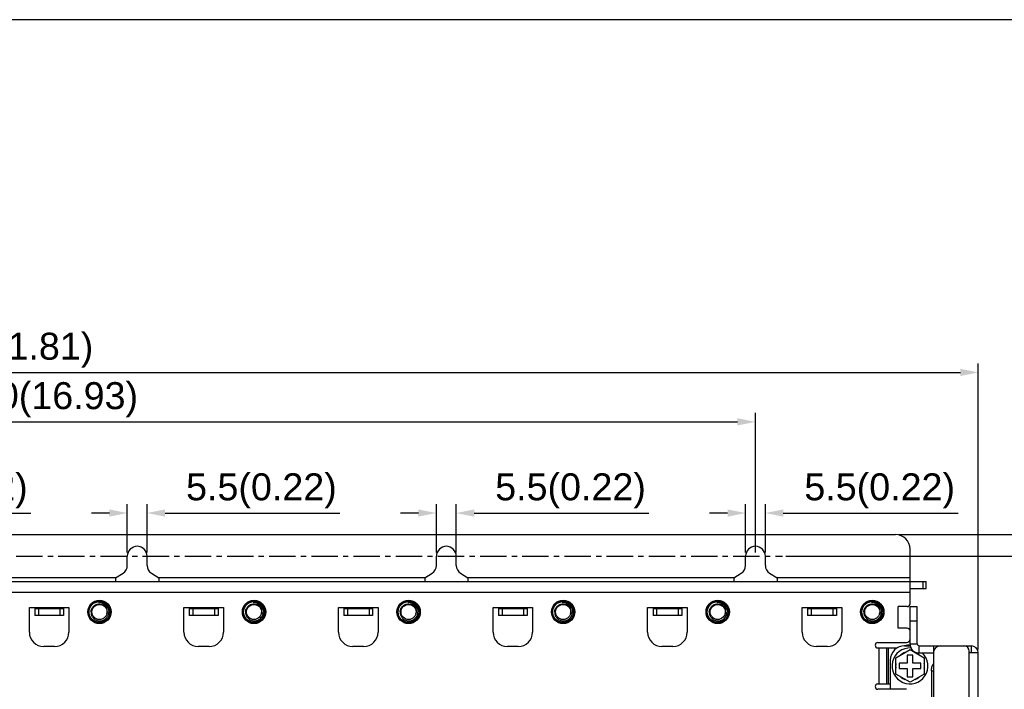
# Model space of a CAD drawing. Header units: millimetres. Extents: x 5740 to 7888, y -1457 to 417.
# Tile 81 of 120: x 7274 to 7548, y -1140 to -954. Entities that reach past the tile are written whole.
import ezdxf

# ---------------------------------------------------------------- set-up
doc = ezdxf.new("R2010")
doc.units = ezdxf.units.MM
doc.header["$LTSCALE"] = 23.1
doc.header["$PDMODE"] = 3
doc.header["$PDSIZE"] = 0.31
doc.linetypes.add('CENTER', pattern=[50.8, 31.75, -6.35, 6.35, -6.35])
doc.layers.get('0').update_dxf_attribs({"linetype": 'CONTINUOUS'})
doc.layers.get('Defpoints').update_dxf_attribs({"linetype": 'CONTINUOUS'})
doc.layers.add('TEXT', color=7, linetype='CONTINUOUS')
doc.styles.get("Standard").update_dxf_attribs({"font": 'arial.ttf'})
doc.dimstyles.new('DIMSTYLE_2$0', dxfattribs={"dimtxt": 2.5, "dimasz": 3, "dimexe": 0.18, "dimexo": 0.0625, "dimgap": 0.09, "dimtad": 1, "dimdec": 0, "dimdsep": 46, "dimtxsty": 'Standard', "dimblk": '_FILLED', "dimcen": 0.09, "dimadec": 0, "dimazin": 0, "dimtp": 0.01, "dimtm": 0.01, "dimtfac": 1, "dimtdec": 0, "dimtofl": 0, "dimtmove": 0, "dimatfit": 3, "dimldrblk": '_FILLED', "dimfxl": 0, "dimtolj": 1, "dimarcsym": 0})

# ---------------------------------------------------------------- blocks, each defined once
blk = doc.blocks.new('_FILLED')
at = {"color": 0, "linetype": 'ByBlock'}
blk.add_solid([(0, 0), (-1, 0.2), (-1, -0.2)], dxfattribs=at)
blk = doc.blocks.new('*D584')
at = {"color": 0, "linetype": 'Continuous', "lineweight": -2}
for p, q in [((6986.75, -1128.99), (6986.75, -1049.49)), ((7540.75, -1128.99), (7540.75, -1049.49)), ((6991.75, -1051.99), (7535.75, -1051.99))]:
    blk.add_line(p, q, dxfattribs=at)
at = {"layer": 'Defpoints', "color": 0, "linetype": 'Continuous'}
for p in [(7540.75, -1051.99), (6986.75, -1129.99), (7540.75, -1129.99)]:
    blk.add_point(p, dxfattribs=at)
at = {"color": 0, "linetype": 'Continuous', "lineweight": -2, "xscale": 5, "yscale": 5, "zscale": 5, "rotation": 180}
blk.add_blockref('_FILLED', (6986.75, -1051.99), dxfattribs=at)
at = {"color": 0, "linetype": 'Continuous', "lineweight": -2, "xscale": 5, "yscale": 5, "zscale": 5}
blk.add_blockref('_FILLED', (7540.75, -1051.99), dxfattribs=at)
at = {"color": 0, "linetype": 'Continuous', "insert": (7269.21, -1045.83), "char_height": 7.5, "attachment_point": 5}
blk.add_mtext('\\A1;554(21.81)', dxfattribs=at)
blk = doc.blocks.new('*D585')
at = {"color": 0, "linetype": 'Continuous', "lineweight": -2}
for p, q in [((7518.75, -1097.09), (7658.22, -1097.09)), ((7655.72, -1102.09), (7655.72, -1309.09)), ((7487.25, -1314.09), (7658.22, -1314.09))]:
    blk.add_line(p, q, dxfattribs=at)
at = {"layer": 'Defpoints', "color": 0, "linetype": 'Continuous'}
for p in [(7517.75, -1097.09), (7486.25, -1314.09), (7655.72, -1314.09)]:
    blk.add_point(p, dxfattribs=at)
at = {"color": 0, "linetype": 'Continuous', "lineweight": -2, "xscale": 5, "yscale": 5, "zscale": 5}
for p, rotation in [((7655.72, -1097.09), 90), ((7655.72, -1314.09), 270)]:
    blk.add_blockref('_FILLED', p, dxfattribs=dict(at, rotation=rotation))
at = {"color": 0, "linetype": 'Continuous', "insert": (7649.55, -1205.26), "char_height": 7.5, "attachment_point": 5, "rotation": 90}
blk.add_mtext('\\A1;217(8.54)', dxfattribs=at)
blk = doc.blocks.new('*D587')
at = {"color": 0, "linetype": 'Continuous', "lineweight": -2}
for p, q in [((7487.23, -1103.09), (7639.82, -1103.09)), ((7637.32, -1108.09), (7637.32, -1303.09)), ((7540.82, -1308.09), (7639.82, -1308.09))]:
    blk.add_line(p, q, dxfattribs=at)
at = {"layer": 'Defpoints', "color": 0, "linetype": 'Continuous'}
for p in [(7486.23, -1103.09), (7539.82, -1308.09), (7637.32, -1308.09)]:
    blk.add_point(p, dxfattribs=at)
at = {"color": 0, "linetype": 'Continuous', "lineweight": -2, "xscale": 5, "yscale": 5, "zscale": 5}
for p, rotation in [((7637.32, -1103.09), 90), ((7637.32, -1308.09), 270)]:
    blk.add_blockref('_FILLED', p, dxfattribs=dict(at, rotation=rotation))
at = {"color": 0, "linetype": 'Continuous', "insert": (7631.15, -1205.59), "char_height": 7.5, "attachment_point": 5, "rotation": 90}
blk.add_mtext('\\A1;205(8.07)', dxfattribs=at)
blk = doc.blocks.new('*D597')
at = {"color": 0, "linetype": 'Continuous', "lineweight": -2}
for p, q in [((7218, -1102.09), (7218, -1088.59)), ((7223.5, -1102.09), (7223.5, -1088.59)), ((7213, -1091.09), (7208, -1091.09)), ((7228.5, -1091.09), (7277.12, -1091.09))]:
    blk.add_line(p, q, dxfattribs=at)
at = {"layer": 'Defpoints', "color": 0, "linetype": 'Continuous'}
for p in [(7223.5, -1091.09), (7218, -1103.09), (7223.5, -1103.09)]:
    blk.add_point(p, dxfattribs=at)
at = {"color": 0, "linetype": 'Continuous', "lineweight": -2, "xscale": 5, "yscale": 5, "zscale": 5}
blk.add_blockref('_FILLED', (7218, -1091.09), dxfattribs=at)
at = {"color": 0, "linetype": 'Continuous', "lineweight": -2, "xscale": 5, "yscale": 5, "zscale": 5, "rotation": 180}
blk.add_blockref('_FILLED', (7223.5, -1091.09), dxfattribs=at)
at = {"color": 0, "linetype": 'Continuous', "insert": (7255.31, -1084.93), "char_height": 7.5, "attachment_point": 5}
blk.add_mtext('\\A1;5.5(0.22)', dxfattribs=at)
blk = doc.blocks.new('*D599')
at = {"color": 0, "linetype": 'Continuous', "lineweight": -2}
for p, q in [((7304, -1102.09), (7304, -1088.59)), ((7309.5, -1102.09), (7309.5, -1088.59)), ((7299, -1091.09), (7294, -1091.09)), ((7314.5, -1091.09), (7363.12, -1091.09))]:
    blk.add_line(p, q, dxfattribs=at)
at = {"layer": 'Defpoints', "color": 0, "linetype": 'Continuous'}
for p in [(7309.5, -1091.09), (7304, -1103.09), (7309.5, -1103.09)]:
    blk.add_point(p, dxfattribs=at)
at = {"color": 0, "linetype": 'Continuous', "lineweight": -2, "xscale": 5, "yscale": 5, "zscale": 5}
blk.add_blockref('_FILLED', (7304, -1091.09), dxfattribs=at)
at = {"color": 0, "linetype": 'Continuous', "lineweight": -2, "xscale": 5, "yscale": 5, "zscale": 5, "rotation": 180}
blk.add_blockref('_FILLED', (7309.5, -1091.09), dxfattribs=at)
at = {"color": 0, "linetype": 'Continuous', "insert": (7341.31, -1084.93), "char_height": 7.5, "attachment_point": 5}
blk.add_mtext('\\A1;5.5(0.22)', dxfattribs=at)
blk = doc.blocks.new('*D601')
at = {"color": 0, "linetype": 'Continuous', "lineweight": -2}
for p, q in [((7048.75, -1102.09), (7048.75, -1063.24)), ((7478.75, -1102.09), (7478.75, -1063.24)), ((7053.75, -1065.74), (7473.75, -1065.74))]:
    blk.add_line(p, q, dxfattribs=at)
at = {"layer": 'Defpoints', "color": 0, "linetype": 'Continuous'}
for p in [(7478.75, -1065.74), (7048.75, -1103.09), (7478.75, -1103.09)]:
    blk.add_point(p, dxfattribs=at)
at = {"color": 0, "linetype": 'Continuous', "lineweight": -2, "xscale": 5, "yscale": 5, "zscale": 5, "rotation": 180}
blk.add_blockref('_FILLED', (7048.75, -1065.74), dxfattribs=at)
at = {"color": 0, "linetype": 'Continuous', "lineweight": -2, "xscale": 5, "yscale": 5, "zscale": 5}
blk.add_blockref('_FILLED', (7478.75, -1065.74), dxfattribs=at)
at = {"color": 0, "linetype": 'Continuous', "insert": (7263.75, -1059.58), "char_height": 7.5, "attachment_point": 5}
blk.add_mtext('\\A1;5xP86=430(16.93)', dxfattribs=at)
blk = doc.blocks.new('*D602')
at = {"color": 0, "linetype": 'Continuous', "lineweight": -2}
for p, q in [((7390, -1102.09), (7390, -1088.59)), ((7395.5, -1102.09), (7395.5, -1088.59)), ((7385, -1091.09), (7380, -1091.09)), ((7400.5, -1091.09), (7449.12, -1091.09))]:
    blk.add_line(p, q, dxfattribs=at)
at = {"layer": 'Defpoints', "color": 0, "linetype": 'Continuous'}
for p in [(7395.5, -1091.09), (7390, -1103.09), (7395.5, -1103.09)]:
    blk.add_point(p, dxfattribs=at)
at = {"color": 0, "linetype": 'Continuous', "lineweight": -2, "xscale": 5, "yscale": 5, "zscale": 5}
blk.add_blockref('_FILLED', (7390, -1091.09), dxfattribs=at)
at = {"color": 0, "linetype": 'Continuous', "lineweight": -2, "xscale": 5, "yscale": 5, "zscale": 5, "rotation": 180}
blk.add_blockref('_FILLED', (7395.5, -1091.09), dxfattribs=at)
at = {"color": 0, "linetype": 'Continuous', "insert": (7427.31, -1084.93), "char_height": 7.5, "attachment_point": 5}
blk.add_mtext('\\A1;5.5(0.22)', dxfattribs=at)
blk = doc.blocks.new('*D603')
at = {"color": 0, "linetype": 'Continuous', "lineweight": -2}
for p, q in [((7476, -1102.09), (7476, -1088.59)), ((7481.5, -1102.09), (7481.5, -1088.59)), ((7471, -1091.09), (7466, -1091.09)), ((7486.5, -1091.09), (7535.12, -1091.09))]:
    blk.add_line(p, q, dxfattribs=at)
at = {"layer": 'Defpoints', "color": 0, "linetype": 'Continuous'}
for p in [(7481.5, -1091.09), (7476, -1103.09), (7481.5, -1103.09)]:
    blk.add_point(p, dxfattribs=at)
at = {"color": 0, "linetype": 'Continuous', "lineweight": -2, "xscale": 5, "yscale": 5, "zscale": 5}
blk.add_blockref('_FILLED', (7476, -1091.09), dxfattribs=at)
at = {"color": 0, "linetype": 'Continuous', "lineweight": -2, "xscale": 5, "yscale": 5, "zscale": 5, "rotation": 180}
blk.add_blockref('_FILLED', (7481.5, -1091.09), dxfattribs=at)
at = {"color": 0, "linetype": 'Continuous', "insert": (7513.31, -1084.93), "char_height": 7.5, "attachment_point": 5}
blk.add_mtext('\\A1;5.5(0.22)', dxfattribs=at)

msp = doc.modelspace()

# ---------------------------------------------------------------- linework, layer by layer
at = {"color": 0}
for p, q in [((7267.751, -1097.094), (7517.751, -1097.094)), ((7521.751, -1116.294), (7521.751, -1101.094)), ((7304.001, -1105.697), (7304.001, -1103.094)), ((7309.501, -1105.697), (7309.501, -1103.094)), ((7390.001, -1105.697), (7390.001, -1103.094)), ((7395.501, -1105.697), (7395.501, -1103.094)), ((7476.001, -1105.697), (7476.001, -1103.094)), ((7481.501, -1105.697), (7481.501, -1103.094)), ((7300.751, -1109.094), (7263.751, -1109.094)), ((7300.751, -1109.094), (7302.811, -1107.826)), ((7300.751, -1109.094), (7300.751, -1110.094)), ((7310.69, -1107.826), (7312.751, -1109.094)), ((7312.751, -1109.094), (7312.751, -1110.094)), ((7386.751, -1109.094), (7312.751, -1109.094)), ((7386.751, -1109.094), (7388.811, -1107.826)), ((7386.751, -1109.094), (7386.751, -1110.094)), ((7396.69, -1107.826), (7398.751, -1109.094)), ((7472.751, -1109.094), (7398.751, -1109.094)), ((7398.751, -1109.094), (7398.751, -1110.094)), ((7472.751, -1109.094), (7474.811, -1107.826)), ((7472.751, -1109.094), (7472.751, -1110.094)), ((7482.69, -1107.826), (7484.751, -1109.094)), ((7521.751, -1109.094), (7484.751, -1109.094)), ((7484.751, -1109.094), (7484.751, -1110.094)), ((7263.751, -1110.094), (7526.251, -1110.094)), ((7521.751, -1112.094), (7526.251, -1112.094)), ((7525.451, -1112.094), (7525.451, -1110.094)), ((7526.251, -1112.094), (7526.251, -1110.094)), ((7263.751, -1113.094), (7521.751, -1113.094)), ((7276.751, -1117.394), (7287.751, -1117.394)), ((7276.751, -1124.194), (7276.751, -1117.394)), ((7278.251, -1117.394), (7278.251, -1117.594)), ((7286.251, -1117.394), (7286.251, -1117.594)), ((7287.751, -1117.394), (7287.751, -1124.194)), ((7296.013, -1115.933), (7296.008, -1115.933)), ((7296.013, -1115.933), (7296.008, -1115.933)), ((7296.051, -1115.93), (7296.04, -1115.931)), ((7296.051, -1115.931), (7296.04, -1115.931)), ((7297.967, -1116.547), (7297.971, -1116.55)), ((7297.967, -1116.547), (7297.97, -1116.55)), ((7319.751, -1117.394), (7330.751, -1117.394)), ((7319.751, -1124.194), (7319.751, -1117.394)), ((7321.251, -1117.394), (7321.251, -1117.594)), ((7329.251, -1117.394), (7329.251, -1117.594)), ((7330.751, -1117.394), (7330.751, -1124.194)), ((7339.013, -1115.933), (7339.008, -1115.933)), ((7339.013, -1115.933), (7339.008, -1115.933)), ((7339.051, -1115.93), (7339.04, -1115.931)), ((7339.051, -1115.931), (7339.04, -1115.931)), ((7340.967, -1116.547), (7340.971, -1116.55)), ((7340.967, -1116.547), (7340.97, -1116.55)), ((7362.751, -1117.394), (7373.751, -1117.394)), ((7362.751, -1124.194), (7362.751, -1117.394)), ((7364.251, -1117.394), (7364.251, -1117.594)), ((7372.251, -1117.394), (7372.251, -1117.594)), ((7373.751, -1117.394), (7373.751, -1124.194)), ((7382.013, -1115.933), (7382.008, -1115.933)), ((7382.013, -1115.933), (7382.008, -1115.933)), ((7382.051, -1115.93), (7382.04, -1115.931)), ((7382.051, -1115.931), (7382.04, -1115.931)), ((7383.967, -1116.547), (7383.971, -1116.55)), ((7383.967, -1116.547), (7383.97, -1116.55)), ((7405.751, -1117.394), (7416.751, -1117.394)), ((7405.751, -1124.194), (7405.751, -1117.394)), ((7407.251, -1117.394), (7407.251, -1117.594)), ((7415.251, -1117.394), (7415.251, -1117.594)), ((7416.751, -1117.394), (7416.751, -1124.194)), ((7425.013, -1115.933), (7425.008, -1115.933)), ((7425.013, -1115.933), (7425.008, -1115.933)), ((7425.051, -1115.93), (7425.04, -1115.931)), ((7425.051, -1115.931), (7425.04, -1115.931)), ((7426.967, -1116.547), (7426.971, -1116.55)), ((7426.967, -1116.547), (7426.97, -1116.55)), ((7448.751, -1117.394), (7459.751, -1117.394)), ((7448.751, -1124.194), (7448.751, -1117.394)), ((7450.251, -1117.394), (7450.251, -1117.594)), ((7458.251, -1117.394), (7458.251, -1117.594)), ((7459.751, -1117.394), (7459.751, -1124.194)), ((7468.013, -1115.933), (7468.008, -1115.933)), ((7468.013, -1115.933), (7468.008, -1115.933)), ((7468.051, -1115.93), (7468.04, -1115.931)), ((7468.051, -1115.931), (7468.04, -1115.931)), ((7469.967, -1116.547), (7469.971, -1116.55)), ((7469.967, -1116.547), (7469.97, -1116.55)), ((7491.751, -1117.394), (7502.751, -1117.394)), ((7491.751, -1124.194), (7491.751, -1117.394)), ((7493.251, -1117.394), (7493.251, -1117.594)), ((7501.251, -1117.394), (7501.251, -1117.594)), ((7502.751, -1117.394), (7502.751, -1124.194)), ((7511.013, -1115.933), (7511.008, -1115.933)), ((7511.013, -1115.933), (7511.008, -1115.933)), ((7511.051, -1115.93), (7511.04, -1115.931)), ((7511.051, -1115.931), (7511.04, -1115.931)), ((7512.967, -1116.547), (7512.971, -1116.55)), ((7512.967, -1116.547), (7512.97, -1116.55)), ((7520.951, -1117.094), (7518.451, -1117.094)), ((7518.451, -1123.094), (7518.451, -1117.094)), ((7523.751, -1117.194), (7521.751, -1117.194)), ((7521.751, -1127.494), (7521.751, -1117.194)), ((7523.751, -1127.494), (7523.751, -1117.194)), ((7278.251, -1117.594), (7278.251, -1119.594)), ((7278.251, -1117.594), (7286.251, -1117.594)), ((7286.251, -1119.594), (7278.251, -1119.594)), ((7279.251, -1117.594), (7279.251, -1119.594)), ((7285.251, -1117.594), (7285.251, -1119.594)), ((7286.251, -1117.594), (7286.251, -1119.594)), ((7321.251, -1117.594), (7321.251, -1119.594)), ((7321.251, -1117.594), (7329.251, -1117.594)), ((7329.251, -1119.594), (7321.251, -1119.594)), ((7322.251, -1117.594), (7322.251, -1119.594)), ((7328.251, -1117.594), (7328.251, -1119.594)), ((7329.251, -1117.594), (7329.251, -1119.594)), ((7364.251, -1117.594), (7364.251, -1119.594)), ((7364.251, -1117.594), (7372.251, -1117.594)), ((7372.251, -1119.594), (7364.251, -1119.594)), ((7365.251, -1117.594), (7365.251, -1119.594)), ((7371.251, -1117.594), (7371.251, -1119.594)), ((7372.251, -1117.594), (7372.251, -1119.594)), ((7407.251, -1117.594), (7415.251, -1117.594)), ((7407.251, -1117.594), (7407.251, -1119.594)), ((7415.251, -1119.594), (7407.251, -1119.594)), ((7408.251, -1117.594), (7408.251, -1119.594)), ((7414.251, -1117.594), (7414.251, -1119.594)), ((7415.251, -1117.594), (7415.251, -1119.594)), ((7450.251, -1117.594), (7458.251, -1117.594)), ((7450.251, -1117.594), (7450.251, -1119.594)), ((7458.251, -1119.594), (7450.251, -1119.594)), ((7451.251, -1117.594), (7451.251, -1119.594)), ((7457.251, -1117.594), (7457.251, -1119.594)), ((7458.251, -1117.594), (7458.251, -1119.594)), ((7493.251, -1117.594), (7501.251, -1117.594)), ((7493.251, -1117.594), (7493.251, -1119.594)), ((7501.251, -1119.594), (7493.251, -1119.594)), ((7494.251, -1117.594), (7494.251, -1119.594)), ((7500.251, -1117.594), (7500.251, -1119.594)), ((7501.251, -1117.594), (7501.251, -1119.594)), ((7523.751, -1121.194), (7521.751, -1121.194)), ((7520.951, -1123.094), (7518.451, -1123.094)), ((7283.751, -1128.194), (7280.751, -1128.194)), ((7326.751, -1128.194), (7323.751, -1128.194)), ((7369.751, -1128.194), (7366.751, -1128.194)), ((7412.751, -1128.194), (7409.751, -1128.194)), ((7455.751, -1128.194), (7452.751, -1128.194)), ((7498.751, -1128.194), (7495.751, -1128.194)), ((7512.801, -1127.094), (7520.751, -1127.094)), ((7520.251, -1127.994), (7521.803, -1127.994)), ((7521.751, -1127.494), (7523.751, -1127.494)), ((7524.251, -1127.994), (7538.751, -1127.994)), ((7524.251, -1129.994), (7524.251, -1127.994)), ((7528.251, -1127.994), (7528.251, -1300.094)), ((7538.751, -1127.994), (7538.751, -1129.994)), ((7512.801, -1128.594), (7518.15, -1128.594)), ((7513.051, -1128.594), (7513.051, -1138.594)), ((7515.251, -1128.594), (7515.251, -1138.594)), ((7515.751, -1138.594), (7515.751, -1128.594)), ((7517.801, -1131.313), (7521.751, -1129.033)), ((7522.501, -1130.594), (7521.001, -1130.594)), ((7521.001, -1130.594), (7521.001, -1132.844)), ((7521.751, -1129.033), (7525.701, -1131.313)), ((7522.501, -1132.844), (7522.501, -1130.594)), ((7524.251, -1129.994), (7528.251, -1129.994)), ((7538.251, -1301.494), (7538.251, -1129.494)), ((7540.751, -1129.994), (7538.251, -1129.994)), ((7540.751, -1300.994), (7540.751, -1129.994)), ((7516.251, -1131.994), (7516.251, -1140.094)), ((7517.801, -1135.874), (7517.801, -1131.313)), ((7521.001, -1132.844), (7518.751, -1132.844)), ((7518.751, -1132.844), (7518.751, -1134.344)), ((7524.751, -1132.844), (7522.501, -1132.844)), ((7524.751, -1134.344), (7524.751, -1132.844)), ((7525.701, -1131.313), (7525.701, -1135.874)), ((7521.751, -1138.155), (7517.801, -1135.874)), ((7518.751, -1134.344), (7521.001, -1134.344)), ((7521.001, -1134.344), (7521.001, -1136.594)), ((7521.001, -1136.594), (7522.501, -1136.594)), ((7525.701, -1135.874), (7521.751, -1138.155)), ((7522.501, -1134.344), (7524.751, -1134.344)), ((7522.501, -1136.594), (7522.501, -1134.344)), ((7527.733, -1134.994), (7528.251, -1134.994)), ((7527.733, -1134.994), (7527.733, -1147.394)), ((7512.801, -1138.594), (7516.251, -1138.594)), ((7520.751, -1140.094), (7512.801, -1140.094))]:
    msp.add_line(p, q, dxfattribs=at)
for centre, radius in [((7296.251, -1118.594), 3.25), ((7296.251, -1118.594), 3.19), ((7296.251, -1118.594), 3.09), ((7296.251, -1118.594), 2.9), ((7296.251, -1118.594), 2.1), ((7339.251, -1118.594), 3.25), ((7339.251, -1118.594), 3.19), ((7339.251, -1118.594), 3.09), ((7339.251, -1118.594), 2.9), ((7339.251, -1118.594), 2.1), ((7382.251, -1118.594), 3.25), ((7382.251, -1118.594), 3.19), ((7382.251, -1118.594), 3.09), ((7382.251, -1118.594), 2.9), ((7382.251, -1118.594), 2.1), ((7425.251, -1118.594), 3.25), ((7425.251, -1118.594), 3.19), ((7425.251, -1118.594), 3.09), ((7425.251, -1118.594), 2.9), ((7425.251, -1118.594), 2.1), ((7468.251, -1118.594), 3.25), ((7468.251, -1118.594), 3.19), ((7468.251, -1118.594), 3.09), ((7468.251, -1118.594), 2.9), ((7468.251, -1118.594), 2.1), ((7511.251, -1118.594), 3.25), ((7511.251, -1118.594), 3.19), ((7511.251, -1118.594), 3.09), ((7511.251, -1118.594), 2.9), ((7511.251, -1118.594), 2.1)]:
    msp.add_circle(centre, radius, dxfattribs=at)
for centre, radius, start, end in [((7517.751, -1101.094), 4, 0, 90), ((7306.751, -1103.094), 2.75, 0, 180), ((7392.751, -1103.094), 2.75, 0, 180), ((7478.751, -1103.094), 2.75, 0, 180), ((7301.501, -1105.697), 2.5, 301.6075, 0), ((7312.001, -1105.697), 2.5, 180, 238.3925), ((7387.501, -1105.697), 2.5, 301.6075, 0), ((7398.001, -1105.697), 2.5, 180, 238.3925), ((7473.501, -1105.697), 2.5, 301.6075, 0), ((7484.001, -1105.697), 2.5, 180, 238.3925), ((7296.251, -1118.594), 2.672, 50.20954, 95.20954), ((7296.253, -1118.608), 2.686, 94.5475, 95.23162), ((7296.223, -1118.626), 2.714, 49.28778, 50.19523), ((7296.2, -1118.53), 2.657, 48.2858, 48.48571), ((7296.225, -1118.624), 2.711, 49.09857, 49.28766), ((7339.251, -1118.594), 2.672, 50.20954, 95.20954), ((7339.253, -1118.608), 2.686, 94.5475, 95.23162), ((7339.223, -1118.626), 2.714, 49.28778, 50.19523), ((7339.2, -1118.53), 2.657, 48.2858, 48.48571), ((7339.225, -1118.624), 2.711, 49.09857, 49.28766), ((7382.251, -1118.594), 2.672, 50.20954, 95.20954), ((7382.253, -1118.608), 2.686, 94.5475, 95.23162), ((7382.223, -1118.626), 2.714, 49.28778, 50.19523), ((7382.2, -1118.53), 2.657, 48.2858, 48.48571), ((7382.225, -1118.624), 2.711, 49.09857, 49.28766), ((7425.251, -1118.594), 2.672, 50.20954, 95.20954), ((7425.253, -1118.608), 2.686, 94.5475, 95.23162), ((7425.223, -1118.626), 2.714, 49.28778, 50.19523), ((7425.2, -1118.53), 2.657, 48.2858, 48.48571), ((7425.225, -1118.624), 2.711, 49.09857, 49.28766), ((7468.251, -1118.594), 2.672, 50.20954, 95.20954), ((7468.253, -1118.608), 2.686, 94.5475, 95.23162), ((7468.223, -1118.626), 2.714, 49.28778, 50.19523), ((7468.2, -1118.53), 2.657, 48.2858, 48.48571), ((7468.225, -1118.624), 2.711, 49.09857, 49.28766), ((7511.251, -1118.594), 2.672, 50.20954, 95.20954), ((7511.253, -1118.608), 2.686, 94.5475, 95.23162), ((7511.223, -1118.626), 2.714, 49.28778, 50.19523), ((7511.2, -1118.53), 2.657, 48.2858, 48.48571), ((7511.225, -1118.624), 2.711, 49.09857, 49.28766), ((7520.951, -1116.294), 0.8, 270, 0), ((7296.332, -1118.306), 2.109, 338.35449, 352.16001), ((7339.332, -1118.306), 2.109, 338.35449, 352.16001), ((7382.332, -1118.306), 2.109, 338.35449, 352.16001), ((7425.332, -1118.306), 2.109, 338.35449, 352.16001), ((7468.332, -1118.306), 2.109, 338.35449, 352.16001), ((7511.332, -1118.306), 2.109, 338.35449, 352.16001), ((7280.751, -1124.194), 4, 180, 270), ((7283.751, -1124.194), 4, 270, 0), ((7323.751, -1124.194), 4, 180, 270), ((7326.751, -1124.194), 4, 270, 0), ((7366.751, -1124.194), 4, 180, 270), ((7369.751, -1124.194), 4, 270, 0), ((7409.751, -1124.194), 4, 180, 270), ((7412.751, -1124.194), 4, 270, 0), ((7452.751, -1124.194), 4, 180, 270), ((7455.751, -1124.194), 4, 270, 0), ((7495.751, -1124.194), 4, 180, 270), ((7498.751, -1124.194), 4, 270, 0), ((7520.951, -1123.894), 0.8, 0, 90), ((7512.801, -1127.844), 0.75, 90, 270), ((7520.251, -1131.994), 4, 90, 180), ((7521.751, -1133.594), 5.8, 89.78004, 104.74758), ((7520.751, -1126.094), 1, 270, 0), ((7524.251, -1127.494), 2.5, 180, 270), ((7524.251, -1127.494), 0.5, 180, 270), ((7530.251, -1129.994), 2, 90, 180), ((7536.751, -1129.494), 1.5, 0, 90), ((7538.751, -1129.994), 2, 0, 90), ((7521.751, -1133.594), 5, 86.98585, 46.06162), ((7521.751, -1133.594), 4, 110.93128, 129.06872), ((7521.751, -1133.594), 4, 50.93128, 69.06872), ((7521.751, -1133.594), 4, 170.93128, 189.06872), ((7521.751, -1133.594), 4, 350.93128, 9.06872), ((7521.751, -1133.594), 4, 230.93128, 249.06872), ((7521.751, -1133.594), 4, 290.93128, 309.06872), ((7512.801, -1139.344), 0.75, 90, 270)]:
    msp.add_arc(centre, radius, start, end, dxfattribs=at)
for points, knots in [([(7293.903, -1118.594), (7293.907, -1118.485), (7293.93, -1118.268), (7294.009, -1117.95), (7294.132, -1117.646), (7294.296, -1117.363), (7294.499, -1117.106), (7294.736, -1116.88), (7295.003, -1116.691), (7295.295, -1116.542), (7295.605, -1116.436), (7295.927, -1116.377), (7296.255, -1116.365), (7296.58, -1116.402), (7296.897, -1116.486), (7297.197, -1116.616), (7297.475, -1116.79), (7297.641, -1116.932), (7297.718, -1117.009)], [0, 0, 0, 0, 0.0625023, 0.1250103, 0.1875106, 0.2500143, 0.3125148, 0.3750188, 0.4375218, 0.5000233, 0.5625229, 0.6250232, 0.6875213, 0.7500196, 0.8125158, 0.8750103, 0.9375067, 1, 1, 1, 1]), ([(7298.422, -1118.594), (7298.433, -1118.51), (7298.446, -1118.342), (7298.437, -1118.089), (7298.399, -1117.838), (7298.312, -1117.513), (7298.135, -1117.126), (7297.881, -1116.787), (7297.638, -1116.552), (7297.373, -1116.343), (7297.003, -1116.134), (7296.519, -1115.977), (7296.181, -1115.937), (7296.013, -1115.933)], [0, 0, 0, 0, 0.0624401, 0.1249171, 0.1873958, 0.2498953, 0.3747472, 0.4996565, 0.5622201, 0.6247956, 0.7498136, 0.8748779, 1, 1, 1, 1]), ([(7297.718, -1117.009), (7297.812, -1117.102), (7297.982, -1117.307), (7298.177, -1117.655), (7298.303, -1118.033), (7298.339, -1118.297), (7298.344, -1118.429)], [0, 0, 0, 0, 0.2500129, 0.5000187, 0.7500059, 1, 1, 1, 1]), ([(7297.971, -1116.55), (7298.113, -1116.677), (7298.371, -1116.964), (7298.657, -1117.466), (7298.827, -1118.018), (7298.857, -1118.403), (7298.851, -1118.594)], [0, 0, 0, 0, 0.2500181, 0.5000118, 0.7500027, 1, 1, 1, 1]), ([(7336.903, -1118.594), (7336.907, -1118.485), (7336.93, -1118.268), (7337.009, -1117.95), (7337.132, -1117.646), (7337.296, -1117.363), (7337.499, -1117.106), (7337.736, -1116.88), (7338.003, -1116.691), (7338.295, -1116.542), (7338.605, -1116.436), (7338.927, -1116.377), (7339.255, -1116.365), (7339.58, -1116.402), (7339.897, -1116.486), (7340.197, -1116.616), (7340.475, -1116.79), (7340.641, -1116.932), (7340.718, -1117.009)], [0, 0, 0, 0, 0.0625023, 0.1250103, 0.1875106, 0.2500143, 0.3125148, 0.3750188, 0.4375218, 0.5000233, 0.5625229, 0.6250232, 0.6875213, 0.7500196, 0.8125158, 0.8750103, 0.9375067, 1, 1, 1, 1]), ([(7341.422, -1118.594), (7341.433, -1118.51), (7341.446, -1118.342), (7341.437, -1118.089), (7341.399, -1117.838), (7341.312, -1117.513), (7341.135, -1117.126), (7340.881, -1116.787), (7340.638, -1116.552), (7340.373, -1116.343), (7340.003, -1116.134), (7339.519, -1115.977), (7339.181, -1115.937), (7339.013, -1115.933)], [0, 0, 0, 0, 0.0624401, 0.1249171, 0.1873958, 0.2498953, 0.3747472, 0.4996565, 0.5622201, 0.6247956, 0.7498136, 0.8748779, 1, 1, 1, 1]), ([(7340.718, -1117.009), (7340.812, -1117.102), (7340.982, -1117.307), (7341.177, -1117.655), (7341.303, -1118.033), (7341.339, -1118.297), (7341.344, -1118.429)], [0, 0, 0, 0, 0.2500129, 0.5000187, 0.7500059, 1, 1, 1, 1]), ([(7340.971, -1116.55), (7341.113, -1116.677), (7341.371, -1116.964), (7341.657, -1117.466), (7341.827, -1118.018), (7341.857, -1118.403), (7341.851, -1118.594)], [0, 0, 0, 0, 0.2500181, 0.5000118, 0.7500027, 1, 1, 1, 1]), ([(7379.903, -1118.594), (7379.907, -1118.485), (7379.93, -1118.268), (7380.009, -1117.95), (7380.132, -1117.646), (7380.296, -1117.363), (7380.499, -1117.106), (7380.736, -1116.88), (7381.003, -1116.691), (7381.295, -1116.542), (7381.605, -1116.436), (7381.927, -1116.377), (7382.255, -1116.365), (7382.58, -1116.402), (7382.897, -1116.486), (7383.197, -1116.616), (7383.475, -1116.79), (7383.641, -1116.932), (7383.718, -1117.009)], [0, 0, 0, 0, 0.0625023, 0.1250103, 0.1875106, 0.2500143, 0.3125148, 0.3750188, 0.4375218, 0.5000233, 0.5625229, 0.6250232, 0.6875213, 0.7500196, 0.8125158, 0.8750103, 0.9375067, 1, 1, 1, 1]), ([(7384.422, -1118.594), (7384.433, -1118.51), (7384.446, -1118.342), (7384.437, -1118.089), (7384.399, -1117.838), (7384.312, -1117.513), (7384.135, -1117.126), (7383.881, -1116.787), (7383.638, -1116.552), (7383.373, -1116.343), (7383.003, -1116.134), (7382.519, -1115.977), (7382.181, -1115.937), (7382.013, -1115.933)], [0, 0, 0, 0, 0.0624401, 0.1249171, 0.1873958, 0.2498953, 0.3747472, 0.4996565, 0.5622201, 0.6247956, 0.7498136, 0.8748779, 1, 1, 1, 1]), ([(7383.718, -1117.009), (7383.812, -1117.102), (7383.982, -1117.307), (7384.177, -1117.655), (7384.303, -1118.033), (7384.339, -1118.297), (7384.344, -1118.429)], [0, 0, 0, 0, 0.2500129, 0.5000187, 0.7500059, 1, 1, 1, 1]), ([(7383.971, -1116.55), (7384.113, -1116.677), (7384.371, -1116.964), (7384.657, -1117.466), (7384.827, -1118.018), (7384.857, -1118.403), (7384.851, -1118.594)], [0, 0, 0, 0, 0.2500181, 0.5000118, 0.7500027, 1, 1, 1, 1]), ([(7422.903, -1118.594), (7422.907, -1118.485), (7422.93, -1118.268), (7423.009, -1117.95), (7423.132, -1117.646), (7423.296, -1117.363), (7423.499, -1117.106), (7423.736, -1116.88), (7424.003, -1116.691), (7424.295, -1116.542), (7424.605, -1116.436), (7424.927, -1116.377), (7425.255, -1116.365), (7425.58, -1116.402), (7425.897, -1116.486), (7426.197, -1116.616), (7426.475, -1116.79), (7426.641, -1116.932), (7426.718, -1117.009)], [0, 0, 0, 0, 0.0625023, 0.1250103, 0.1875106, 0.2500143, 0.3125148, 0.3750188, 0.4375218, 0.5000233, 0.5625229, 0.6250232, 0.6875213, 0.7500196, 0.8125158, 0.8750103, 0.9375067, 1, 1, 1, 1]), ([(7427.422, -1118.594), (7427.433, -1118.51), (7427.446, -1118.342), (7427.437, -1118.089), (7427.399, -1117.838), (7427.312, -1117.513), (7427.135, -1117.126), (7426.881, -1116.787), (7426.638, -1116.552), (7426.373, -1116.343), (7426.003, -1116.134), (7425.519, -1115.977), (7425.181, -1115.937), (7425.013, -1115.933)], [0, 0, 0, 0, 0.0624401, 0.1249171, 0.1873958, 0.2498953, 0.3747472, 0.4996565, 0.5622201, 0.6247956, 0.7498136, 0.8748779, 1, 1, 1, 1]), ([(7426.718, -1117.009), (7426.812, -1117.102), (7426.982, -1117.307), (7427.177, -1117.655), (7427.303, -1118.033), (7427.339, -1118.297), (7427.344, -1118.429)], [0, 0, 0, 0, 0.2500129, 0.5000187, 0.7500059, 1, 1, 1, 1]), ([(7426.971, -1116.55), (7427.113, -1116.677), (7427.371, -1116.964), (7427.657, -1117.466), (7427.827, -1118.018), (7427.857, -1118.403), (7427.851, -1118.594)], [0, 0, 0, 0, 0.2500181, 0.5000118, 0.7500027, 1, 1, 1, 1]), ([(7465.903, -1118.594), (7465.907, -1118.485), (7465.93, -1118.268), (7466.009, -1117.95), (7466.132, -1117.646), (7466.296, -1117.363), (7466.499, -1117.106), (7466.736, -1116.88), (7467.003, -1116.691), (7467.295, -1116.542), (7467.605, -1116.436), (7467.927, -1116.377), (7468.255, -1116.365), (7468.58, -1116.402), (7468.897, -1116.486), (7469.197, -1116.616), (7469.475, -1116.79), (7469.641, -1116.932), (7469.718, -1117.009)], [0, 0, 0, 0, 0.0625023, 0.1250103, 0.1875106, 0.2500143, 0.3125148, 0.3750188, 0.4375218, 0.5000233, 0.5625229, 0.6250232, 0.6875213, 0.7500196, 0.8125158, 0.8750103, 0.9375067, 1, 1, 1, 1]), ([(7470.422, -1118.594), (7470.433, -1118.51), (7470.446, -1118.342), (7470.437, -1118.089), (7470.399, -1117.838), (7470.312, -1117.513), (7470.135, -1117.126), (7469.881, -1116.787), (7469.638, -1116.552), (7469.373, -1116.343), (7469.003, -1116.134), (7468.519, -1115.977), (7468.181, -1115.937), (7468.013, -1115.933)], [0, 0, 0, 0, 0.0624401, 0.1249171, 0.1873958, 0.2498953, 0.3747472, 0.4996565, 0.5622201, 0.6247956, 0.7498136, 0.8748779, 1, 1, 1, 1]), ([(7469.718, -1117.009), (7469.812, -1117.102), (7469.982, -1117.307), (7470.177, -1117.655), (7470.303, -1118.033), (7470.339, -1118.297), (7470.344, -1118.429)], [0, 0, 0, 0, 0.2500129, 0.5000187, 0.7500059, 1, 1, 1, 1]), ([(7469.971, -1116.55), (7470.113, -1116.677), (7470.371, -1116.964), (7470.657, -1117.466), (7470.827, -1118.018), (7470.857, -1118.403), (7470.851, -1118.594)], [0, 0, 0, 0, 0.2500181, 0.5000118, 0.7500027, 1, 1, 1, 1]), ([(7508.903, -1118.594), (7508.907, -1118.485), (7508.93, -1118.268), (7509.009, -1117.95), (7509.132, -1117.646), (7509.296, -1117.363), (7509.499, -1117.106), (7509.736, -1116.88), (7510.003, -1116.691), (7510.295, -1116.542), (7510.605, -1116.436), (7510.927, -1116.377), (7511.255, -1116.365), (7511.58, -1116.402), (7511.897, -1116.486), (7512.197, -1116.616), (7512.475, -1116.79), (7512.641, -1116.932), (7512.718, -1117.009)], [0, 0, 0, 0, 0.0625023, 0.1250103, 0.1875106, 0.2500143, 0.3125148, 0.3750188, 0.4375218, 0.5000233, 0.5625229, 0.6250232, 0.6875213, 0.7500196, 0.8125158, 0.8750103, 0.9375067, 1, 1, 1, 1]), ([(7513.422, -1118.594), (7513.433, -1118.51), (7513.446, -1118.342), (7513.437, -1118.089), (7513.399, -1117.838), (7513.312, -1117.513), (7513.135, -1117.126), (7512.881, -1116.787), (7512.638, -1116.552), (7512.373, -1116.343), (7512.003, -1116.134), (7511.519, -1115.977), (7511.181, -1115.937), (7511.013, -1115.933)], [0, 0, 0, 0, 0.0624401, 0.1249171, 0.1873958, 0.2498953, 0.3747472, 0.4996565, 0.5622201, 0.6247956, 0.7498136, 0.8748779, 1, 1, 1, 1]), ([(7512.718, -1117.009), (7512.812, -1117.102), (7512.982, -1117.307), (7513.177, -1117.655), (7513.303, -1118.033), (7513.339, -1118.297), (7513.344, -1118.429)], [0, 0, 0, 0, 0.2500129, 0.5000187, 0.7500059, 1, 1, 1, 1]), ([(7512.971, -1116.55), (7513.113, -1116.677), (7513.371, -1116.964), (7513.657, -1117.466), (7513.827, -1118.018), (7513.857, -1118.403), (7513.851, -1118.594)], [0, 0, 0, 0, 0.2500181, 0.5000118, 0.7500027, 1, 1, 1, 1]), ([(7293.903, -1118.594), (7293.898, -1118.755), (7293.915, -1119), (7293.987, -1119.316), (7294.09, -1119.623), (7294.278, -1119.984), (7294.535, -1120.301), (7294.775, -1120.518), (7295.036, -1120.711), (7295.396, -1120.902), (7295.864, -1121.041), (7296.35, -1121.085), (7296.836, -1121.033), (7297.302, -1120.889), (7297.661, -1120.695), (7297.921, -1120.502), (7298.161, -1120.285), (7298.421, -1119.971), (7298.617, -1119.614), (7298.731, -1119.311), (7298.816, -1118.998), (7298.846, -1118.755), (7298.851, -1118.594)], [0, 0, 0, 0, 0.0624712, 0.0937466, 0.1250232, 0.1874961, 0.2499703, 0.2812478, 0.3125255, 0.3750042, 0.4374824, 0.4999635, 0.5624459, 0.6249288, 0.6874132, 0.7186927, 0.7499725, 0.8124597, 0.874948, 0.9062263, 0.9375056, 1, 1, 1, 1]), ([(7336.903, -1118.594), (7336.898, -1118.755), (7336.915, -1119), (7336.987, -1119.316), (7337.09, -1119.623), (7337.278, -1119.984), (7337.535, -1120.301), (7337.775, -1120.518), (7338.036, -1120.711), (7338.396, -1120.902), (7338.864, -1121.041), (7339.35, -1121.085), (7339.836, -1121.033), (7340.302, -1120.889), (7340.661, -1120.695), (7340.921, -1120.502), (7341.161, -1120.285), (7341.421, -1119.971), (7341.617, -1119.614), (7341.731, -1119.311), (7341.816, -1118.998), (7341.846, -1118.755), (7341.851, -1118.594)], [0, 0, 0, 0, 0.0624712, 0.0937466, 0.1250232, 0.1874961, 0.2499703, 0.2812478, 0.3125255, 0.3750042, 0.4374824, 0.4999635, 0.5624459, 0.6249288, 0.6874132, 0.7186927, 0.7499725, 0.8124597, 0.874948, 0.9062263, 0.9375056, 1, 1, 1, 1]), ([(7379.903, -1118.594), (7379.898, -1118.755), (7379.915, -1119), (7379.987, -1119.316), (7380.09, -1119.623), (7380.278, -1119.984), (7380.535, -1120.301), (7380.775, -1120.518), (7381.036, -1120.711), (7381.396, -1120.902), (7381.864, -1121.041), (7382.35, -1121.085), (7382.836, -1121.033), (7383.302, -1120.889), (7383.661, -1120.695), (7383.921, -1120.502), (7384.161, -1120.285), (7384.421, -1119.971), (7384.617, -1119.614), (7384.731, -1119.311), (7384.816, -1118.998), (7384.846, -1118.755), (7384.851, -1118.594)], [0, 0, 0, 0, 0.0624712, 0.0937466, 0.1250232, 0.1874961, 0.2499703, 0.2812478, 0.3125255, 0.3750042, 0.4374824, 0.4999635, 0.5624459, 0.6249288, 0.6874132, 0.7186927, 0.7499725, 0.8124597, 0.874948, 0.9062263, 0.9375056, 1, 1, 1, 1]), ([(7422.903, -1118.594), (7422.898, -1118.755), (7422.915, -1119), (7422.987, -1119.316), (7423.09, -1119.623), (7423.278, -1119.984), (7423.535, -1120.301), (7423.775, -1120.518), (7424.036, -1120.711), (7424.396, -1120.902), (7424.864, -1121.041), (7425.35, -1121.085), (7425.836, -1121.033), (7426.302, -1120.889), (7426.661, -1120.695), (7426.921, -1120.502), (7427.161, -1120.285), (7427.421, -1119.971), (7427.617, -1119.614), (7427.731, -1119.311), (7427.816, -1118.998), (7427.846, -1118.755), (7427.851, -1118.594)], [0, 0, 0, 0, 0.0624712, 0.0937466, 0.1250232, 0.1874961, 0.2499703, 0.2812478, 0.3125255, 0.3750042, 0.4374824, 0.4999635, 0.5624459, 0.6249288, 0.6874132, 0.7186927, 0.7499725, 0.8124597, 0.874948, 0.9062263, 0.9375056, 1, 1, 1, 1]), ([(7465.903, -1118.594), (7465.898, -1118.755), (7465.915, -1119), (7465.987, -1119.316), (7466.09, -1119.623), (7466.278, -1119.984), (7466.535, -1120.301), (7466.775, -1120.518), (7467.036, -1120.711), (7467.396, -1120.902), (7467.864, -1121.041), (7468.35, -1121.085), (7468.836, -1121.033), (7469.302, -1120.889), (7469.661, -1120.695), (7469.921, -1120.502), (7470.161, -1120.285), (7470.421, -1119.971), (7470.617, -1119.614), (7470.731, -1119.311), (7470.816, -1118.998), (7470.846, -1118.755), (7470.851, -1118.594)], [0, 0, 0, 0, 0.0624712, 0.0937466, 0.1250232, 0.1874961, 0.2499703, 0.2812478, 0.3125255, 0.3750042, 0.4374824, 0.4999635, 0.5624459, 0.6249288, 0.6874132, 0.7186927, 0.7499725, 0.8124597, 0.874948, 0.9062263, 0.9375056, 1, 1, 1, 1]), ([(7508.903, -1118.594), (7508.898, -1118.755), (7508.915, -1119), (7508.987, -1119.316), (7509.09, -1119.623), (7509.278, -1119.984), (7509.535, -1120.301), (7509.775, -1120.518), (7510.036, -1120.711), (7510.396, -1120.902), (7510.864, -1121.041), (7511.35, -1121.085), (7511.836, -1121.033), (7512.302, -1120.889), (7512.661, -1120.695), (7512.921, -1120.502), (7513.161, -1120.285), (7513.421, -1119.971), (7513.617, -1119.614), (7513.731, -1119.311), (7513.816, -1118.998), (7513.846, -1118.755), (7513.851, -1118.594)], [0, 0, 0, 0, 0.0624712, 0.0937466, 0.1250232, 0.1874961, 0.2499703, 0.2812478, 0.3125255, 0.3750042, 0.4374824, 0.4999635, 0.5624459, 0.6249288, 0.6874132, 0.7186927, 0.7499725, 0.8124597, 0.874948, 0.9062263, 0.9375056, 1, 1, 1, 1]), ([(7527.733, -1134.994), (7527.733, -1134.646), (7527.821, -1133.949), (7528.082, -1133.296), (7528.251, -1132.994)], [0, 0, 0, 0, 0.5010896, 1, 1, 1, 1])]:
    msp.add_open_spline(points, degree=3, knots=knots, dxfattribs=at)
at = {"layer": 'TEXT', "color": 0, "linetype": 'CENTER', "ltscale": 0.01}
msp.add_line((7038.372, -1103.094), (7486.23, -1103.094), dxfattribs=at)
at = {"layer": 'TEXT'}
msp.add_lwpolyline([(6888.951, -953.928), (6888.951, -1457.136), (7888.342, -1457.136), (7888.342, -953.928)], close=True, dxfattribs=at)

# ---------------------------------------------------------------- dimensions: what is measured, and where the dimension line sits
at = {"color": 0, "linetype": 'Continuous'}
dim = msp.add_linear_dim(base=(7540.751, -1051.992), p1=(6986.751, -1129.994), p2=(7540.751, -1129.994), text='<>(21.81)', dimstyle='DIMSTYLE_2$0', override={"dimscale": 2.5, "dimtxt": 3, "dimasz": 2, "dimexe": 1, "dimexo": 0.4, "dimgap": 0.5, "dimtad": 3, "dimdec": 2, "dimpost": ''}, dxfattribs=at)
dim.commit()
dim.dimension.update_dxf_attribs({"geometry": '*D584', "text_midpoint": (7269.208, -1051.992), "dimtype": 160})
for base, p1, p2, text, override, picture, middle in [((7478.751, -1065.742), (7048.751, -1103.094), (7478.751, -1103.094), '5xP86=<>(16.93)', {"dimscale": 2.5, "dimtxt": 3, "dimasz": 2, "dimexe": 1, "dimexo": 0.4, "dimgap": 0.5, "dimtad": 3, "dimdec": 2, "dimpost": ''}, '*D601', (7263.751, -1059.575)), ((7223.501, -1091.094), (7218.001, -1103.094), (7223.501, -1103.094), '<>(0.22)', {"dimscale": 2.5, "dimtxt": 3, "dimasz": 2, "dimexe": 1, "dimexo": 0.4, "dimgap": 0.5, "dimtad": 3, "dimdec": 2}, '*D597', (7255.312, -1084.927)), ((7309.501, -1091.094), (7304.001, -1103.094), (7309.501, -1103.094), '<>(0.22)', {"dimscale": 2.5, "dimtxt": 3, "dimasz": 2, "dimexe": 1, "dimexo": 0.4, "dimgap": 0.5, "dimtad": 3, "dimdec": 2}, '*D599', (7341.312, -1084.927)), ((7395.501, -1091.094), (7390.001, -1103.094), (7395.501, -1103.094), '<>(0.22)', {"dimscale": 2.5, "dimtxt": 3, "dimasz": 2, "dimexe": 1, "dimexo": 0.4, "dimgap": 0.5, "dimtad": 3, "dimdec": 2}, '*D602', (7427.312, -1084.927)), ((7481.501, -1091.094), (7476.001, -1103.094), (7481.501, -1103.094), '<>(0.22)', {"dimscale": 2.5, "dimtxt": 3, "dimasz": 2, "dimexe": 1, "dimexo": 0.4, "dimgap": 0.5, "dimtad": 3, "dimdec": 2}, '*D603', (7513.312, -1084.927))]:
    dim = msp.add_linear_dim(base=base, p1=p1, p2=p2, text=text, dimstyle='DIMSTYLE_2$0', override=override, dxfattribs=at)
    dim.commit()
    dim.dimension.update_dxf_attribs({"geometry": picture, "text_midpoint": middle})
for base, p1, p2, text, picture, middle in [((7655.718, -1314.094), (7517.751, -1097.094), (7486.251, -1314.094), '<>(8.54)', '*D585', (7655.718, -1205.262)), ((7637.321, -1308.094), (7486.23, -1103.094), (7539.818, -1308.094), '<>(8.07)', '*D587', (7637.321, -1205.594))]:
    dim = msp.add_linear_dim(base=base, p1=p1, p2=p2, angle=90, text=text, dimstyle='DIMSTYLE_2$0', override={"dimscale": 2.5, "dimtxt": 3, "dimasz": 2, "dimexe": 1, "dimexo": 0.4, "dimgap": 0.5, "dimtad": 3, "dimdec": 2}, dxfattribs=at)
    dim.commit()
    dim.dimension.update_dxf_attribs({"geometry": picture, "text_midpoint": middle, "dimtype": 160})

doc.saveas('drawing.dxf')
